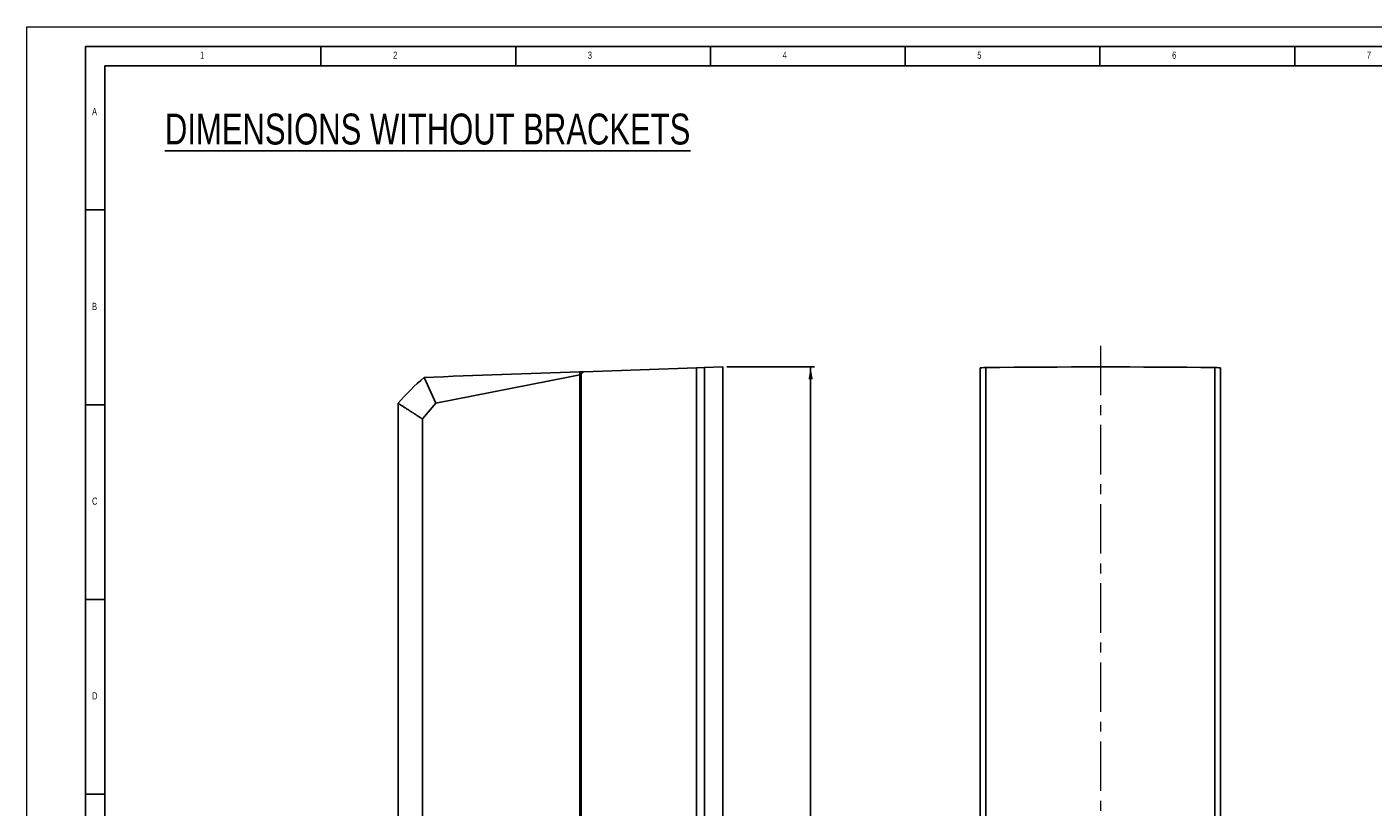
# Model space of a CAD drawing. Header units: millimetres. Extents: x 0 to 1737, y 0 to 594.
# Tile 3 of 42: x 0 to 346, y 394 to 594. Entities that reach past the tile are written whole.
import ezdxf

# ---------------------------------------------------------------- set-up
doc = ezdxf.new("R2010")
doc.units = ezdxf.units.MM
doc.linetypes.add('CENTERX2', pattern=[20.32, 12.7, -2.54, 2.54, -2.54])
doc.layers.add('FORMAT', color=7, linetype='Continuous')
doc.layers.add('SLD-0', color=7, linetype='Continuous')
doc.styles.add('SLDTEXTSTYLE0', font='TXT', dxfattribs={"width": 0.75})
doc.dimstyles.new('SLDDIMSTYLE1', dxfattribs={"dimtxt": 3.5, "dimasz": 3.2, "dimexe": 0, "dimexo": 0.0625, "dimgap": 0.875, "dimtad": 1, "dimdec": 1, "dimlfac": 3, "dimrnd": 1e-09, "dimzin": 4, "dimdsep": 46, "dimtxsty": 'SLDTEXTSTYLE0', "dimsah": 1, "dimcen": 0.09, "dimadec": 0, "dimazin": 1, "dimtfac": 1, "dimtdec": 1, "dimtofl": 0, "dimtmove": 0, "dimatfit": 3, "dimfxl": 1, "dimfrac": 2, "dimtolj": 1, "dimtzin": 12, "dimarcsym": 0})

# ---------------------------------------------------------------- blocks, each defined once
blk = doc.blocks.new('_D_3')
at = {"layer": 'SLD-0', "color": 250, "transparency": 16777216}
for p, q in [((179.66, 506.7), (202.21, 506.7)), ((201.21, 190.03), (201.21, 506.7)), ((190.42, 354.19), (190.42, 355.25)), ((190.42, 355.25), (195.97, 355.25)), ((195.97, 355.25), (195.97, 354.19)), ((190.42, 342.55), (190.42, 341.48)), ((195.97, 341.48), (195.97, 342.55)), ((190.42, 341.48), (195.97, 341.48)), ((179.66, 190.03), (202.21, 190.03))]:
    blk.add_line(p, q, dxfattribs=at)
for points in [[(201.21, 506.7), (200.66, 503.5), (201.76, 503.5)], [(201.21, 190.03), (201.76, 193.23), (200.66, 193.23)]]:
    blk.add_solid(points, dxfattribs=at)
at = {"layer": 'SLD-0', "color": 250, "transparency": 16777216, "char_height": 3.5, "attachment_point": 1, "rotation": 90, "style": 'SLDTEXTSTYLE0'}
for s, insert in [('37.40', (191.46, 342.55)), ('950.0', (196.7, 342.55))]:
    blk.add_mtext(s, dxfattribs=dict(at, insert=insert))

msp = doc.modelspace()

# ---------------------------------------------------------------- linework, layer by layer
at = {"color": 7, "linetype": 'Continuous', "lineweight": 18}
for p, q in [((0.000004, 0.00001), (0.000004, 594.00001)), ((0.000004, 594.00001), (841.000004, 594.00001))]:
    msp.add_line(p, q, dxfattribs=at)
at = {"color": 7, "linetype": 'Continuous', "lineweight": 25}
for p, q in [((141.993751, 504.677979), (138.93701, 504.078321)), ((141.993751, 505.419646), (142.970485, 505.453754)), ((141.993751, 192.055502), (141.993751, 504.677979)), ((142.327084, 504.787494), (142.327084, 191.945988)), ((171.932193, 506.465119), (142.970485, 505.453754)), ((173.942433, 506.535319), (171.932193, 506.465119)), ((171.932193, 506.465119), (171.932193, 190.268362)), ((178.660418, 506.700074), (173.942433, 506.535319)), ((173.942433, 506.535319), (173.942433, 190.198163)), ((178.660418, 223.566741), (178.660418, 506.700074)), ((244.778159, 506.465119), (244.778159, 190.268362)), ((246.232093, 506.535319), (246.232093, 190.198163)), ((304.990891, 506.535319), (304.990891, 190.198163)), ((306.444826, 506.465119), (306.444826, 190.268362)), ((104.95112, 497.411116), (101.993751, 504.022815)), ((138.93701, 504.078321), (104.95112, 497.411116)), ((141.993751, 503.751963), (142.327084, 503.763604)), ((95.327084, 199.377333), (95.327084, 497.356149)), ((101.539983, 493.340303), (104.95112, 497.411116)), ((101.539983, 203.393179), (101.539983, 493.340303))]:
    msp.add_line(p, q, dxfattribs=at)
msp.add_arc((142.993751, 504.787494), 0.666667, 92, 180, dxfattribs=at)
for centre, major_axis, start_param, end_param in [((246.894826, 506.465119), (2.116667, 0), 1.8892537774, 3.1415926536), ((275.611492, 503.423342), (93.833333, 0), 1.2523388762, 1.8892537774), ((304.328159, 506.465119), (2.116667, 0), 0, 1.2523388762)]:
    msp.add_ellipse(centre, major_axis=major_axis, ratio=0.0349207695, start_param=start_param, end_param=end_param, dxfattribs=at)
for points in [[(101.993751, 504.022815), (115.294784, 504.487298), (128.559922, 504.950526), (141.993751, 505.419646)], [(95.327084, 497.356149), (97.371622, 499.747054), (99.602846, 501.978277), (101.993751, 504.022815)]]:
    msp.add_open_spline(points, degree=3, dxfattribs=at)
for points, knots in [([(141.993751, 505.419646), (141.993751, 505.419344), (141.993751, 505.418743), (141.993751, 505.413812), (141.993751, 505.405919), (141.993751, 505.394784), (141.993751, 505.380475), (141.993751, 505.360458), (141.993751, 505.332985), (141.993751, 505.284159), (141.993751, 505.20891), (141.993751, 505.117216), (141.993751, 505.035735), (141.993751, 504.962726), (141.993751, 504.877365), (141.993751, 504.779177), (141.993751, 504.711832), (141.993751, 504.677979)], [0, 0, 0, 0, 0.0427394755, 0.0850981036, 0.1272458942, 0.1693554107, 0.2115996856, 0.2541501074, 0.3157556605, 0.3775835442, 0.5000623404, 0.6225411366, 0.6842243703, 0.7459746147, 0.8306658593, 0.9148798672, 1, 1, 1, 1]), ([(101.539983, 493.340303), (101.465927, 493.388169), (101.318375, 493.483539), (101.099365, 493.625078), (100.883136, 493.764813), (100.669798, 493.902677), (100.459331, 494.038688), (100.251746, 494.172841), (100.047045, 494.305138), (99.84523, 494.435577), (99.646302, 494.564159), (99.450262, 494.690884), (99.257107, 494.815752), (99.066836, 494.938763), (98.879444, 495.059916), (98.694927, 495.179213), (98.51328, 495.296653), (98.334494, 495.412236), (98.097091, 495.565698), (97.804099, 495.755059), (97.459467, 495.977778), (97.124819, 496.194047), (96.800173, 496.403866), (96.485553, 496.607229), (96.18091, 496.804165), (95.886407, 496.994561), (95.601388, 497.178834), (95.41816, 497.297275), (95.327084, 497.356149)], [0, 0, 0, 0, 0.0318319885, 0.0634228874, 0.0947730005, 0.1258826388, 0.1567521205, 0.1873817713, 0.2177719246, 0.2479229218, 0.2778351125, 0.3075088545, 0.3369445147, 0.3661424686, 0.3951031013, 0.423826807, 0.4523139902, 0.4805650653, 0.5085804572, 0.5657276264, 0.6222286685, 0.6780875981, 0.7333085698, 0.7878958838, 0.841853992, 0.8951875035, 0.9479011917, 1, 1, 1, 1])]:
    msp.add_open_spline(points, degree=3, knots=knots, dxfattribs=at)
at = {"layer": 'FORMAT'}
for p, q in [((15.000004, 589.00001), (836.000004, 589.00001)), ((15.000004, 5.00001), (15.000004, 589.00001)), ((75.5, 584.00001), (75.5, 589.00001)), ((125.5, 584.00001), (125.5, 589.00001)), ((175.5, 584.00001), (175.5, 589.00001)), ((225.5, 584.00001), (225.5, 589.00001)), ((275.5, 584.00001), (275.5, 589.00001)), ((325.5, 584.00001), (325.5, 589.00001)), ((20.000004, 10.00001), (20.000004, 584.00001)), ((20.000004, 584.00001), (831.000004, 584.00001)), ((15.000004, 547.00001), (20.000004, 547.00001)), ((15.000004, 497.00001), (20.000004, 497.00001)), ((15.000004, 447.00001), (20.000004, 447.00001)), ((15.000004, 397.00001), (20.000004, 397.00001))]:
    msp.add_line(p, q, dxfattribs=at)
at = {"layer": 'SLD-0', "color": 250, "linetype": 'CENTERX2', "lineweight": 18}
msp.add_line((275.611492, 512.115484), (275.611492, 183.98703), dxfattribs=at)

# ---------------------------------------------------------------- texts
at = {"layer": 'FORMAT', "char_height": 1.852083, "attachment_point": 1, "style": 'SLDTEXTSTYLE0'}
for s, insert in [('1', (44.427083, 587.668031)), ('2', (94.010417, 587.668031)), ('3', (144.010417, 587.668031)), ('4', (194.010417, 587.668031)), ('5', (244.010417, 587.668031)), ('6', (294.010417, 587.668031)), ('7', (344.010417, 587.668031)), ('A', (16.720484, 573.168024)), ('B', (16.720484, 523.168024)), ('C', (16.720484, 473.168024)), ('D', (16.720484, 423.168024))]:
    msp.add_mtext(s, dxfattribs=dict(at, insert=insert))
at = {"layer": 'SLD-0', "color": 250, "insert": (35.435521, 571.749436), "char_height": 7.9375, "attachment_point": 1, "style": 'SLDTEXTSTYLE0'}
msp.add_mtext('\\LDIMENSIONS WITHOUT BRACKETS', dxfattribs=at)

# ---------------------------------------------------------------- dimensions: what is measured, and where the dimension line sits
at = {"layer": 'SLD-0', "color": 250}
dim = msp.add_linear_dim(base=(201.210996, 506.700074), p1=(178.660418, 190.033408), p2=(178.660418, 506.700074), angle=90, dimstyle='SLDDIMSTYLE1', dxfattribs=at)
dim.commit()
dim.dimension.update_dxf_attribs({"geometry": '_D_3', "text_midpoint": (201.210996, 348.366741), "dimtype": 160})

doc.saveas('drawing.dxf')
